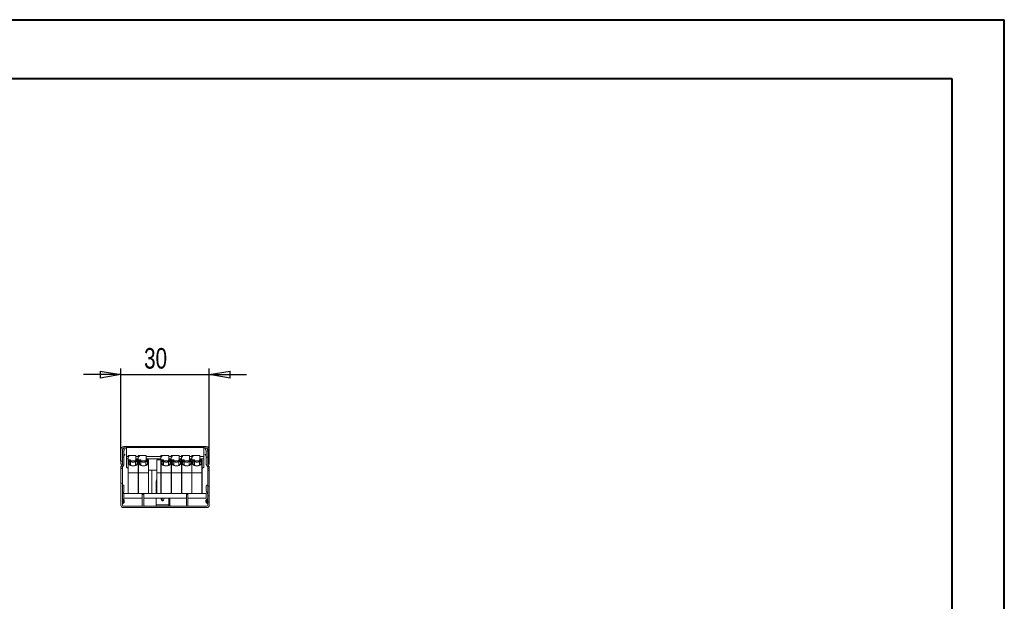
# Model space of a CAD drawing. Header units: millimetres. Extents: x 0 to 840, y -35 to 594.
# Tile 14 of 14: x 505 to 840, y 397 to 594. Entities that reach past the tile are written whole.
import ezdxf

# ---------------------------------------------------------------- set-up
doc = ezdxf.new("R2010")
doc.units = ezdxf.units.MM
doc.header["$LTSCALE"] = 2
doc.layers.add('SYM', color=179, linetype='Continuous')
doc.styles.add('SLDTEXTSTYLE0', font='TXT', dxfattribs={"width": 0.75})
doc.dimstyles.new('SLDDIMSTYLE3', dxfattribs={"dimtxt": 7, "dimasz": 7.112, "dimexe": 0, "dimexo": 0.0625, "dimgap": 1.75, "dimtad": 1, "dimrnd": 1e-09, "dimzin": 12, "dimdsep": 46, "dimtxsty": 'SLDTEXTSTYLE0', "dimblk1": 'CLOSED', "dimblk2": 'CLOSED', "dimsah": 1, "dimcen": 0.09, "dimadec": 0, "dimazin": 3, "dimtfac": 1, "dimtmove": 0, "dimatfit": 0, "dimldrblk": 'CLOSED', "dimfxl": 0, "dimfrac": 2, "dimtolj": 1, "dimtzin": 12, "dimarcsym": 0})

# ---------------------------------------------------------------- blocks, each defined once
blk = doc.blocks.new('_CLOSED')
at = {"color": 0, "linetype": 'ByBlock', "lineweight": -2}
for p, q in [((-1, 0.166667), (0, 0)), ((-1, 0.166667), (-1, -0.166667)), ((0, 0), (-1, -0.166667)), ((0, 0), (-1, 0))]:
    blk.add_line(p, q, dxfattribs=at)
blk = doc.blocks.new('_D_1')
at = {"layer": 'SYM'}
for p, q in [((539.8, 444.33), (539.8, 475.68)), ((569.8, 443.05), (569.8, 475.68)), ((539.8, 473.68), (527.1, 473.68)), ((539.8, 473.68), (569.8, 473.68)), ((569.8, 473.68), (582.5, 473.68))]:
    blk.add_line(p, q, dxfattribs=at)
at = {"layer": 'SYM', "xscale": 7.112, "yscale": 7.112}
for p, rotation in [((539.8, 473.68, -288.53), 359.9999983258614), ((569.8, 473.68, -288.53), 179.9999983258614)]:
    blk.add_blockref('_CLOSED', p, dxfattribs=dict(at, rotation=rotation))
at = {"layer": 'SYM', "insert": (547.67, 482.7), "char_height": 7, "attachment_point": 1, "rotation": 360, "style": 'SLDTEXTSTYLE0'}
blk.add_mtext('30', dxfattribs=at)

msp = doc.modelspace()

# ---------------------------------------------------------------- linework, layer by layer
at = {"color": 7, "linetype": 'Continuous', "lineweight": 40}
for p, q in [((0.158, 594.43), (840.158, 594.43)), ((840.158, 0.43), (840.158, 594.43)), ((50.158, 574.43), (822.289, 574.43)), ((822.289, 574.43), (822.289, 20.43))]:
    msp.add_line(p, q, dxfattribs=at)
at = {"color": 7, "linetype": 'Continuous', "lineweight": 15}
for p, q in [((540.75, 448.692), (540.304, 447.692)), ((540.75, 448.692), (541.206, 448.488)), ((541.669, 449.192), (540.804, 449.192)), ((541.669, 448.692), (540.804, 448.692)), ((567.94, 449.192), (541.669, 449.192)), ((541.669, 448.899), (541.669, 449.192)), ((567.94, 448.899), (541.669, 448.899)), ((541.669, 445.742), (541.669, 448.899)), ((567.94, 449.192), (567.94, 448.899)), ((568.804, 449.192), (567.94, 449.192)), ((567.94, 448.899), (567.94, 445.742)), ((568.804, 448.692), (567.94, 448.692)), ((568.859, 448.692), (568.402, 448.488)), ((569.304, 447.692), (568.859, 448.692)), ((539.804, 448.192), (539.804, 444.192)), ((540.304, 448.192), (540.304, 447.692)), ((540.804, 447.586), (540.304, 447.692)), ((540.304, 447.692), (540.304, 445.586)), ((540.304, 445.586), (540.804, 445.586)), ((540.304, 445.586), (540.304, 443.192)), ((540.804, 447.586), (541.206, 448.488)), ((540.804, 447.586), (540.804, 445.586)), ((540.804, 446.696), (541.173, 446.5)), ((541.045, 446.259), (540.804, 445.807)), ((540.804, 445.586), (540.804, 443.192)), ((541.669, 445.035), (541.669, 445.742)), ((542.204, 445.795), (542.204, 446.091)), ((542.204, 446.091), (542.497, 446.091)), ((542.204, 445.795), (542.204, 445.591)), ((542.204, 444.641), (542.204, 445.593)), ((542.497, 446.091), (542.497, 445.795)), ((544.904, 446.091), (542.497, 446.091)), ((544.904, 444.664), (544.904, 446.091)), ((545.704, 445.795), (545.704, 446.091)), ((545.704, 446.091), (545.997, 446.091)), ((545.704, 445.795), (545.704, 445.591)), ((545.704, 444.641), (545.704, 445.593)), ((545.997, 446.091), (545.997, 445.795)), ((548.404, 446.091), (545.997, 446.091)), ((548.404, 444.664), (548.404, 446.091)), ((553.404, 445.795), (553.404, 446.091)), ((553.404, 446.091), (553.697, 446.091)), ((553.404, 445.795), (553.404, 445.591)), ((553.404, 444.641), (553.404, 445.593)), ((553.697, 446.091), (553.697, 445.795)), ((556.104, 446.091), (553.697, 446.091)), ((556.104, 444.664), (556.104, 446.091)), ((556.904, 445.795), (556.904, 446.091)), ((556.904, 446.091), (557.197, 446.091)), ((556.904, 445.795), (556.904, 445.591)), ((556.904, 444.641), (556.904, 445.593)), ((557.197, 446.091), (557.197, 445.795)), ((559.604, 446.091), (557.197, 446.091)), ((559.604, 444.664), (559.604, 446.091)), ((560.404, 445.795), (560.404, 446.091)), ((560.404, 446.091), (560.697, 446.091)), ((560.404, 445.795), (560.404, 445.591)), ((560.404, 444.641), (560.404, 445.593)), ((560.697, 446.091), (560.697, 445.795)), ((563.104, 446.091), (560.697, 446.091)), ((563.104, 444.664), (563.104, 446.091)), ((563.904, 445.795), (563.904, 446.091)), ((563.904, 446.091), (564.197, 446.091)), ((563.904, 445.795), (563.904, 445.591)), ((563.904, 444.641), (563.904, 445.593)), ((564.197, 446.091), (564.197, 445.795)), ((566.604, 446.091), (564.197, 446.091)), ((566.604, 444.664), (566.604, 446.091)), ((567.94, 445.742), (567.94, 445.035)), ((568.804, 447.586), (568.402, 448.488)), ((568.804, 446.696), (568.436, 446.5)), ((568.804, 445.807), (568.564, 446.259)), ((568.804, 447.586), (569.304, 447.692)), ((568.804, 445.586), (568.804, 447.586)), ((569.304, 445.586), (568.804, 445.586)), ((568.804, 443.192), (568.804, 445.586)), ((569.304, 447.692), (569.304, 448.192)), ((569.304, 445.586), (569.304, 447.692)), ((569.304, 443.192), (569.304, 445.586)), ((569.804, 444.192), (569.804, 448.192)), ((539.804, 444.192), (539.804, 443.192)), ((539.804, 444.192), (540.304, 444.192)), ((539.804, 443.192), (540.304, 443.192)), ((540.304, 442.192), (539.804, 442.326)), ((540.304, 443.192), (539.993, 442.653)), ((539.993, 442.653), (540.426, 442.403)), ((540.426, 442.403), (540.737, 442.942)), ((541.669, 442.192), (541.669, 445.035)), ((542.204, 441.656), (541.669, 442.192)), ((542.204, 444.641), (542.254, 444.691)), ((542.204, 440.17), (542.204, 444.641)), ((542.254, 440.191), (542.254, 444.691)), ((542.254, 444.691), (542.904, 444.691)), ((542.555, 443.531), (542.554, 443.559)), ((542.904, 444.554), (542.904, 444.691)), ((543.104, 444.346), (543.104, 444.491)), ((543.104, 444.346), (543.104, 442.828)), ((544.778, 444.356), (543.204, 444.356)), ((544.804, 444.491), (544.804, 444.346)), ((544.804, 442.836), (544.804, 444.346)), ((545.004, 444.691), (545.004, 444.554)), ((545.004, 444.691), (545.654, 444.691)), ((545.654, 440.191), (545.654, 444.691)), ((545.654, 444.691), (545.704, 444.641)), ((545.704, 444.641), (545.754, 444.691)), ((545.704, 440.17), (545.704, 444.641)), ((545.754, 440.191), (545.754, 444.691)), ((545.754, 444.691), (546.404, 444.691)), ((546.055, 443.531), (546.054, 443.559)), ((546.404, 444.554), (546.404, 444.691)), ((546.604, 444.346), (546.604, 444.491)), ((546.604, 444.346), (546.604, 442.828)), ((548.278, 444.356), (546.704, 444.356)), ((548.304, 444.491), (548.304, 444.346)), ((548.304, 442.836), (548.304, 444.346)), ((548.504, 444.691), (548.504, 444.554)), ((548.504, 444.691), (549.154, 444.691)), ((549.154, 440.191), (549.154, 444.691)), ((549.154, 444.691), (549.204, 444.641)), ((549.204, 440.17), (549.204, 444.641)), ((552.004, 444.641), (552.054, 444.691)), ((552.004, 444.641), (552.004, 440.17)), ((552.054, 444.691), (552.054, 440.191)), ((552.054, 444.691), (553.354, 444.691)), ((553.354, 444.691), (553.354, 440.191)), ((553.354, 444.691), (553.404, 444.641)), ((553.404, 444.641), (553.454, 444.691)), ((553.404, 440.17), (553.404, 444.641)), ((553.454, 440.191), (553.454, 444.691)), ((553.454, 444.691), (554.104, 444.691)), ((553.755, 443.531), (553.754, 443.559)), ((554.104, 444.554), (554.104, 444.691)), ((554.304, 444.346), (554.304, 444.491)), ((554.304, 444.346), (554.304, 442.828)), ((555.978, 444.356), (554.404, 444.356)), ((556.004, 444.491), (556.004, 444.346)), ((556.004, 442.836), (556.004, 444.346)), ((556.204, 444.691), (556.204, 444.554)), ((556.204, 444.691), (556.854, 444.691)), ((556.854, 440.191), (556.854, 444.691)), ((556.854, 444.691), (556.904, 444.641)), ((556.904, 444.641), (556.954, 444.691)), ((556.904, 440.17), (556.904, 444.641)), ((556.954, 440.191), (556.954, 444.691)), ((556.954, 444.691), (557.604, 444.691)), ((557.255, 443.531), (557.254, 443.559)), ((557.604, 444.554), (557.604, 444.691)), ((557.804, 444.346), (557.804, 444.491)), ((557.804, 444.346), (557.804, 442.828)), ((559.478, 444.356), (557.904, 444.356)), ((559.504, 444.491), (559.504, 444.346)), ((559.504, 442.836), (559.504, 444.346)), ((559.704, 444.691), (559.704, 444.554)), ((559.704, 444.691), (560.354, 444.691)), ((560.354, 440.191), (560.354, 444.691)), ((560.354, 444.691), (560.404, 444.641)), ((560.404, 444.641), (560.454, 444.691)), ((560.404, 440.17), (560.404, 444.641)), ((560.454, 440.191), (560.454, 444.691)), ((560.454, 444.691), (561.104, 444.691)), ((560.755, 443.531), (560.754, 443.559)), ((561.104, 444.554), (561.104, 444.691)), ((561.304, 444.346), (561.304, 444.491)), ((561.304, 444.346), (561.304, 442.828)), ((562.978, 444.356), (561.404, 444.356)), ((563.004, 444.491), (563.004, 444.346)), ((563.004, 442.836), (563.004, 444.346)), ((563.204, 444.691), (563.204, 444.554)), ((563.204, 444.691), (563.854, 444.691)), ((563.854, 440.191), (563.854, 444.691)), ((563.854, 444.691), (563.904, 444.641)), ((563.904, 444.641), (563.954, 444.691)), ((563.904, 440.17), (563.904, 444.641)), ((563.954, 440.191), (563.954, 444.691)), ((563.954, 444.691), (564.604, 444.691)), ((564.255, 443.531), (564.254, 443.559)), ((564.604, 444.554), (564.604, 444.691)), ((564.804, 444.346), (564.804, 444.491)), ((564.804, 444.346), (564.804, 442.828)), ((566.478, 444.356), (564.904, 444.356)), ((566.504, 444.491), (566.504, 444.346)), ((566.504, 442.836), (566.504, 444.346)), ((566.704, 444.691), (566.704, 444.554)), ((566.704, 444.691), (567.354, 444.691)), ((567.354, 440.191), (567.354, 444.691)), ((567.354, 444.691), (567.404, 444.641)), ((567.404, 440.17), (567.404, 444.641)), ((567.94, 442.192), (567.404, 441.656)), ((567.94, 445.035), (567.94, 442.192)), ((569.182, 442.403), (568.871, 442.942)), ((569.615, 442.653), (569.182, 442.403)), ((569.304, 444.192), (569.804, 444.192)), ((569.804, 443.192), (569.304, 443.192)), ((569.615, 442.653), (569.304, 443.192)), ((569.304, 442.192), (569.804, 442.326)), ((569.804, 443.192), (569.804, 444.192)), ((539.804, 441.704), (540.304, 441.704)), ((539.804, 441.704), (539.804, 436.704)), ((540.304, 441.704), (540.304, 436.704)), ((542.204, 440.17), (542.254, 440.191)), ((542.204, 433.241), (542.204, 440.17)), ((542.254, 433.191), (542.254, 440.191)), ((542.254, 440.191), (545.654, 440.191)), ((545.654, 433.191), (545.654, 440.191)), ((545.654, 440.191), (545.704, 440.17)), ((545.704, 440.17), (545.754, 440.191)), ((545.704, 433.241), (545.704, 440.17)), ((545.754, 440.191), (549.154, 440.191)), ((545.754, 433.191), (545.754, 440.191)), ((549.154, 433.191), (549.154, 440.191)), ((549.154, 440.191), (549.204, 440.17)), ((552.004, 441.192), (549.204, 441.192)), ((549.204, 433.241), (549.204, 440.17)), ((550.304, 441.192), (550.304, 433.241)), ((552.004, 440.17), (552.054, 440.191)), ((552.004, 440.17), (552.004, 433.241)), ((552.054, 440.191), (552.054, 433.241)), ((552.054, 440.191), (553.354, 440.191)), ((553.354, 440.191), (553.354, 433.241)), ((553.354, 440.191), (553.404, 440.17)), ((553.404, 440.17), (553.454, 440.191)), ((553.404, 433.241), (553.404, 440.17)), ((553.454, 440.191), (556.854, 440.191)), ((553.454, 433.191), (553.454, 440.191)), ((556.854, 433.191), (556.854, 440.191)), ((556.854, 440.191), (556.904, 440.17)), ((556.904, 440.17), (556.954, 440.191)), ((556.904, 433.241), (556.904, 440.17)), ((556.954, 433.191), (556.954, 440.191)), ((556.954, 440.191), (560.354, 440.191)), ((560.354, 433.191), (560.354, 440.191)), ((560.354, 440.191), (560.404, 440.17)), ((560.404, 440.17), (560.454, 440.191)), ((560.404, 433.241), (560.404, 440.17)), ((560.454, 433.191), (560.454, 440.191)), ((560.454, 440.191), (563.854, 440.191)), ((563.854, 433.191), (563.854, 440.191)), ((563.854, 440.191), (563.904, 440.17)), ((563.904, 440.17), (563.954, 440.191)), ((563.904, 433.241), (563.904, 440.17)), ((563.954, 433.191), (563.954, 440.191)), ((563.954, 440.191), (567.354, 440.191)), ((567.354, 440.191), (567.404, 440.17)), ((567.354, 433.191), (567.354, 440.191)), ((567.404, 433.241), (567.404, 440.17)), ((569.804, 441.704), (569.304, 441.704)), ((569.304, 441.046), (569.304, 441.704)), ((569.804, 441.046), (569.304, 441.046)), ((569.304, 435.682), (569.304, 441.046)), ((569.804, 441.046), (569.804, 441.704)), ((569.804, 435.682), (569.804, 441.046)), ((539.804, 436.704), (540.304, 436.704)), ((539.804, 436.704), (539.804, 429.192)), ((540.304, 436.704), (540.304, 429.192)), ((540.309, 436.092), (540.304, 436.092)), ((540.309, 436.092), (540.309, 433.113)), ((540.729, 436.092), (540.309, 436.092)), ((540.816, 434.279), (540.816, 435.592)), ((551.787, 433.191), (551.787, 437.356)), ((568.793, 435.592), (568.793, 434.279)), ((569.3, 436.092), (568.88, 436.092)), ((569.3, 433.113), (569.3, 436.092)), ((569.304, 436.092), (569.3, 436.092)), ((569.804, 435.682), (569.304, 435.682)), ((569.304, 432.392), (569.304, 435.682)), ((569.804, 432.392), (569.804, 435.682)), ((540.304, 433.092), (540.309, 433.113)), ((540.309, 433.113), (540.752, 433.796)), ((540.804, 433.191), (540.804, 431.591)), ((540.804, 433.191), (547.054, 433.191)), ((542.204, 433.241), (542.254, 433.191)), ((545.654, 433.191), (545.704, 433.241)), ((545.704, 433.241), (545.754, 433.191)), ((547.054, 433.191), (547.554, 433.191)), ((547.054, 433.191), (547.054, 432.891)), ((547.054, 432.891), (547.054, 429.192)), ((547.054, 432.891), (547.554, 432.891)), ((547.554, 433.191), (562.054, 433.191)), ((547.554, 433.191), (547.554, 432.891)), ((547.554, 432.891), (547.554, 429.192)), ((549.154, 433.191), (549.204, 433.241)), ((550.304, 433.241), (550.254, 433.191)), ((550.354, 433.191), (550.304, 433.241)), ((552.004, 433.241), (552.008, 433.241)), ((552.054, 433.241), (553.354, 433.241)), ((552.054, 433.241), (552.054, 433.191)), ((553.354, 433.241), (553.354, 433.191)), ((553.354, 433.241), (553.404, 433.241)), ((553.404, 433.241), (553.454, 433.191)), ((556.854, 433.191), (556.904, 433.241)), ((556.904, 433.241), (556.954, 433.191)), ((560.354, 433.191), (560.404, 433.241)), ((560.404, 433.241), (560.454, 433.191)), ((562.554, 433.191), (562.054, 433.191)), ((562.054, 432.891), (562.054, 433.191)), ((562.054, 429.192), (562.054, 432.891)), ((562.554, 432.891), (562.054, 432.891)), ((562.554, 433.191), (568.804, 433.191)), ((562.554, 432.891), (562.554, 433.191)), ((562.554, 429.192), (562.554, 432.891)), ((563.854, 433.191), (563.904, 433.241)), ((563.904, 433.241), (563.954, 433.191)), ((567.354, 433.191), (567.404, 433.241)), ((568.804, 433.191), (568.804, 431.591)), ((568.857, 433.796), (569.3, 433.113)), ((569.304, 430.392), (569.304, 432.392)), ((569.804, 432.392), (569.304, 432.392)), ((569.804, 430.392), (569.804, 432.392)), ((540.296, 430.901), (540.319, 430.897)), ((540.304, 430.887), (540.318, 430.887)), ((540.304, 430.242), (540.318, 430.242)), ((540.309, 429.764), (540.311, 429.757)), ((540.318, 430.887), (540.318, 430.242)), ((540.318, 430.887), (540.569, 430.843)), ((540.318, 430.242), (540.569, 430.333)), ((540.354, 429.821), (540.37, 429.811)), ((540.39, 431.392), (540.386, 431.386)), ((540.39, 431.392), (540.592, 431.324)), ((540.39, 431.392), (540.592, 431.324)), ((540.39, 431.392), (540.592, 431.324)), ((540.569, 430.843), (540.569, 430.333)), ((540.604, 428.892), (569.004, 428.892)), ((540.804, 431.591), (547.054, 431.591)), ((540.904, 430.798), (540.884, 430.801)), ((540.904, 430.798), (540.904, 430.426)), ((547.554, 431.591), (562.054, 431.591)), ((551.787, 429.392), (551.787, 431.591)), ((551.787, 429.392), (556.029, 429.392)), ((556.029, 431.591), (556.029, 429.392)), ((556.383, 431.591), (556.383, 429.392)), ((562.554, 431.591), (568.804, 431.591)), ((568.725, 430.801), (568.704, 430.798)), ((568.704, 430.426), (568.704, 430.798)), ((569.219, 431.392), (569.017, 431.324)), ((569.039, 430.843), (569.291, 430.887)), ((569.039, 430.333), (569.039, 430.843)), ((569.291, 430.242), (569.039, 430.333)), ((569.238, 429.813), (569.253, 429.805)), ((569.255, 429.821), (569.239, 429.811)), ((569.255, 431.345), (569.251, 431.351)), ((569.271, 429.795), (569.288, 429.773)), ((569.313, 430.901), (569.29, 430.897)), ((569.291, 430.887), (569.304, 430.887)), ((569.291, 430.242), (569.291, 430.887)), ((569.304, 430.242), (569.291, 430.242)), ((569.304, 429.712), (569.292, 429.771)), ((569.302, 429.756), (569.302, 429.755)), ((569.304, 429.192), (569.304, 430.392)), ((569.804, 430.392), (569.304, 430.392)), ((569.804, 429.192), (569.804, 430.392)), ((540.604, 428.392), (569.004, 428.392))]:
    msp.add_line(p, q, dxfattribs=at)
at = {"color": 8, "linetype": 'Continuous', "lineweight": 15}
for p, q in [((540.804, 446.386), (541.045, 446.259)), ((542.204, 445.742), (541.669, 445.742)), ((542.497, 445.795), (542.204, 445.795)), ((545.704, 445.742), (544.904, 445.742)), ((545.997, 445.795), (545.704, 445.795)), ((553.404, 445.742), (548.404, 445.742)), ((553.697, 445.795), (553.404, 445.795)), ((556.904, 445.742), (556.104, 445.742)), ((557.197, 445.795), (556.904, 445.795)), ((560.404, 445.742), (559.604, 445.742)), ((560.697, 445.795), (560.404, 445.795)), ((563.904, 445.742), (563.104, 445.742)), ((564.197, 445.795), (563.904, 445.795)), ((567.94, 445.742), (566.604, 445.742)), ((568.804, 446.386), (568.564, 446.259)), ((542.204, 445.035), (541.669, 445.035)), ((545.704, 445.035), (544.904, 445.035)), ((553.404, 445.035), (548.404, 445.035)), ((556.904, 445.035), (556.104, 445.035)), ((560.404, 445.035), (559.604, 445.035)), ((563.904, 445.035), (563.104, 445.035)), ((567.94, 445.035), (566.604, 445.035)), ((550.254, 441.192), (550.254, 433.191)), ((550.354, 441.192), (550.354, 433.191)), ((552.054, 433.241), (552.008, 433.241)), ((569.244, 429.814), (569.255, 429.82))]:
    msp.add_line(p, q, dxfattribs=at)
at = {"color": 7, "linetype": 'Continuous', "lineweight": 15, "flags": 128}
for points in [[(541.173, 446.5), (541.171, 446.496), (541.163, 446.482), (541.152, 446.46), (541.136, 446.431), (541.117, 446.394), (541.095, 446.353), (541.07, 446.307), (541.045, 446.259)], [(568.564, 446.259), (568.539, 446.307), (568.514, 446.353), (568.492, 446.394), (568.473, 446.431), (568.457, 446.46), (568.445, 446.482), (568.438, 446.496), (568.436, 446.5)], [(547.054, 429.192), (547.07, 429.036), (547.113, 428.892)], [(553.479, 431.591), (553.444, 431.404), (553.462, 431.134), (553.557, 430.898), (553.712, 430.737), (553.9, 430.68), (554.088, 430.737), (554.243, 430.898), (554.338, 431.134), (554.357, 431.404), (554.321, 431.591)], [(562.496, 428.892), (562.539, 429.036), (562.554, 429.192)]]:
    msp.add_lwpolyline(points, dxfattribs=at)
at = {"color": 7, "linetype": 'Continuous', "lineweight": 15}
for centre, radius, start, end in [((540.804, 448.192), 1, 90, 180), ((540.804, 448.192), 0.5, 90, 180), ((568.804, 448.192), 1, 0, 90), ((568.804, 448.192), 0.5, 0, 90), ((540.304, 443.192), 0.5, 330, 0), ((542.904, 444.491), 0.2, 0, 90), ((545.004, 444.491), 0.2, 90, 180), ((546.404, 444.491), 0.2, 0, 90), ((548.504, 444.491), 0.2, 90, 180), ((554.104, 444.491), 0.2, 0, 90), ((556.204, 444.491), 0.2, 90, 180), ((557.604, 444.491), 0.2, 0, 90), ((559.704, 444.491), 0.2, 90, 180), ((561.104, 444.491), 0.2, 0, 90), ((563.204, 444.491), 0.2, 90, 180), ((564.604, 444.491), 0.2, 0, 90), ((566.704, 444.491), 0.2, 90, 180), ((569.304, 443.192), 0.5, 180, 210), ((540.031, 435.713), 0.794, 351.2185, 28.48112), ((552.982, 437.39), 1.196, 144.84119, 181.58829), ((569.578, 435.713), 0.794, 151.51987, 188.7772), ((539.574, 434.199), 1.245, 341.12529, 3.69746), ((552.054, 433.241), 0.05, 180, 254.56814), ((553.354, 433.241), 0.05, 270, 0), ((570.035, 434.199), 1.245, 176.30597, 198.87475), ((540.604, 429.192), 0.8, 180, 270), ((540.404, 431.491), 0.1, 180, 261.78602), ((540.404, 429.718), 0.1, 135.77011, 180), ((540.604, 429.192), 0.3, 180, 270), ((540.404, 429.718), 0.1, 110.00009, 132.81542), ((547.854, 429.192), 0.3, 180, 270), ((553.112, 429.384), 1.325, 179.66102, 201.79801), ((554.506, 431.317), 0.727, 157.89966, 233.82326), ((557.355, 429.384), 1.326, 179.66387, 201.79187), ((556.825, 429.329), 0.446, 171.95416, 258.5763), ((561.754, 429.192), 0.3, 270, 0), ((569.004, 429.192), 0.3, 270, 0), ((569.004, 429.192), 0.8, 270, 0), ((569.204, 431.491), 0.1, 278.21398, 0)]:
    msp.add_arc(centre, radius, start, end, dxfattribs=at)
at = {"color": 8, "linetype": 'Continuous', "lineweight": 15}
for centre, radius, start, end in [((543.459, 443.512), 0.906, 113.05652, 177.02007), ((544.451, 443.514), 0.904, 2.17283, 67.00154), ((546.959, 443.512), 0.906, 113.05652, 177.02007), ((547.951, 443.514), 0.904, 2.17283, 67.00154), ((554.659, 443.512), 0.906, 113.05652, 177.02007), ((555.651, 443.514), 0.904, 2.17399, 67.00183), ((558.159, 443.512), 0.906, 113.0539, 177.02415), ((559.151, 443.514), 0.904, 2.17399, 67.00183), ((561.659, 443.512), 0.906, 113.0539, 177.02415), ((562.651, 443.514), 0.904, 2.17399, 67.00183), ((565.159, 443.512), 0.906, 113.0539, 177.02415), ((566.151, 443.514), 0.904, 2.17427, 67.0001)]:
    msp.add_arc(centre, radius, start, end, dxfattribs=at)
at = {"color": 7, "linetype": 'Continuous', "lineweight": 15}
for centre in [(542.154, 445.795), (545.654, 445.795), (553.354, 445.795), (556.854, 445.795), (560.354, 445.795), (563.854, 445.795)]:
    msp.add_ellipse(centre, major_axis=(0.343, 0), ratio=0.5967331, start_param=4.859944, end_param=6.2831853, dxfattribs=at)
for points, knots in [([(539.993, 442.653), (539.966, 442.605), (539.924, 442.533), (539.877, 442.451), (539.853, 442.411), (539.84, 442.388), (539.829, 442.369), (539.817, 442.348), (539.809, 442.333), (539.804, 442.326)], [0, 0, 0, 0, 0.4286435, 0.6424079, 0.7492259, 0.8026276, 0.856022, 0.9280259, 1, 1, 1, 1]), ([(539.804, 442.326), (539.804, 442.226), (539.804, 442.026), (539.804, 441.815), (539.804, 441.715), (539.804, 441.707), (539.804, 441.704)], [0, 0, 0, 0, 0.2851773, 0.5700372, 0.8550334, 1, 1, 1, 1]), ([(540.304, 442.192), (540.305, 442.193), (540.305, 442.194), (540.308, 442.198), (540.311, 442.203), (540.317, 442.214), (540.338, 442.25), (540.376, 442.316), (540.409, 442.374), (540.426, 442.403)], [0, 0, 0, 0, 0.0516912, 0.078145, 0.1124286, 0.1467906, 0.2655099, 0.6222277, 1, 1, 1, 1]), ([(540.304, 442.192), (540.304, 442.121), (540.304, 441.944), (540.304, 441.751), (540.304, 441.719), (540.304, 441.704)], [0, 0, 0, 0, 0.2512865, 0.6317618, 1, 1, 1, 1]), ([(545.004, 444.554), (545.117, 444.471), (545.342, 444.306), (545.528, 443.982), (545.577, 443.638), (545.476, 443.298), (545.237, 442.995), (544.88, 442.757), (544.439, 442.604), (543.954, 442.552), (543.469, 442.604), (543.028, 442.757), (542.672, 442.995), (542.433, 443.298), (542.332, 443.638), (542.381, 443.982), (542.566, 444.306), (542.792, 444.471), (542.904, 444.554)], [0, 0, 0, 0, 0.06247998, 0.12499544, 0.18749859, 0.24999961, 0.31249853, 0.375, 0.43750113, 0.50000084, 0.56250245, 0.62500186, 0.68750379, 0.75000296, 0.81250398, 0.87500287, 0.93752209, 1, 1, 1, 1]), ([(542.624, 443.274), (542.623, 443.275), (542.559, 443.363), (542.556, 443.462), (542.554, 443.559)], [0, 0, 0, 0, 0.0117616, 1, 1, 1, 1]), ([(545.354, 443.559), (545.348, 443.49), (545.335, 443.36), (545.235, 443.172), (545.095, 443.014), (544.87, 442.844), (544.536, 442.694), (544.082, 442.615), (543.627, 442.637), (543.259, 442.741), (542.981, 442.884), (542.762, 443.052), (542.672, 443.196), (542.624, 443.274)], [0, 0, 0, 0, 0.0884884, 0.1675334, 0.2371638, 0.2981395, 0.4150358, 0.5288396, 0.6395229, 0.7487599, 0.8176017, 0.9019643, 1, 1, 1, 1]), ([(542.904, 444.554), (542.921, 444.548), (542.951, 444.537), (542.999, 444.509), (543.039, 444.475), (543.07, 444.439), (543.09, 444.406), (543.102, 444.375), (543.104, 444.355), (543.104, 444.346)], [0, 0, 0, 0, 0.1645276, 0.30267778, 0.49950124, 0.63240974, 0.75960814, 0.88185023, 1, 1, 1, 1]), ([(543.104, 444.46), (543.115, 444.388), (543.135, 444.243), (543.279, 444.077), (543.445, 443.969), (543.598, 443.904), (543.769, 443.863), (543.954, 443.849), (544.14, 443.863), (544.311, 443.904), (544.463, 443.969), (544.629, 444.077), (544.773, 444.243), (544.794, 444.388), (544.804, 444.46)], [0, 0, 0, 0, 0.1248744, 0.2496715, 0.3150913, 0.3748824, 0.4386107, 0.5000045, 0.5613732, 0.6251269, 0.684904, 0.7503388, 0.8751263, 1, 1, 1, 1]), ([(545.004, 444.554), (544.988, 444.548), (544.957, 444.537), (544.91, 444.509), (544.87, 444.475), (544.839, 444.439), (544.819, 444.406), (544.807, 444.375), (544.805, 444.355), (544.804, 444.346)], [0, 0, 0, 0, 0.16453, 0.302705, 0.4995026, 0.632413, 0.7596132, 0.8818441, 1, 1, 1, 1]), ([(548.504, 444.554), (548.617, 444.471), (548.842, 444.306), (549.028, 443.982), (549.077, 443.638), (548.976, 443.298), (548.737, 442.995), (548.38, 442.757), (547.939, 442.604), (547.454, 442.552), (546.969, 442.604), (546.528, 442.757), (546.172, 442.995), (545.933, 443.298), (545.832, 443.638), (545.881, 443.982), (546.066, 444.306), (546.292, 444.471), (546.404, 444.554)], [0, 0, 0, 0, 0.06247997, 0.12499542, 0.18749856, 0.24999957, 0.31249848, 0.37499993, 0.43749932, 0.50000093, 0.56250253, 0.62500192, 0.68750384, 0.750003, 0.81250401, 0.87500289, 0.9375221, 1, 1, 1, 1]), ([(546.124, 443.274), (546.123, 443.275), (546.059, 443.363), (546.056, 443.462), (546.054, 443.559)], [0, 0, 0, 0, 0.0117616, 1, 1, 1, 1]), ([(548.854, 443.559), (548.848, 443.49), (548.835, 443.36), (548.735, 443.172), (548.595, 443.014), (548.37, 442.844), (548.036, 442.694), (547.582, 442.615), (547.127, 442.637), (546.759, 442.741), (546.481, 442.884), (546.262, 443.052), (546.172, 443.196), (546.124, 443.274)], [0, 0, 0, 0, 0.0884884, 0.1675334, 0.2371638, 0.2981395, 0.4150358, 0.5288396, 0.6395229, 0.7487599, 0.8176017, 0.9019643, 1, 1, 1, 1]), ([(546.404, 444.554), (546.421, 444.548), (546.451, 444.537), (546.499, 444.509), (546.539, 444.475), (546.57, 444.439), (546.59, 444.406), (546.602, 444.375), (546.604, 444.355), (546.604, 444.346)], [0, 0, 0, 0, 0.1645276, 0.30267778, 0.49950124, 0.63240974, 0.75960814, 0.88185023, 1, 1, 1, 1]), ([(546.604, 444.46), (546.615, 444.388), (546.635, 444.243), (546.779, 444.077), (546.945, 443.969), (547.098, 443.904), (547.269, 443.863), (547.454, 443.849), (547.64, 443.863), (547.811, 443.904), (547.963, 443.969), (548.129, 444.077), (548.273, 444.243), (548.294, 444.388), (548.304, 444.46)], [0, 0, 0, 0, 0.1248744, 0.2496715, 0.3150913, 0.3748824, 0.4386107, 0.5000045, 0.5613732, 0.6251269, 0.684904, 0.7503388, 0.8751263, 1, 1, 1, 1]), ([(548.504, 444.554), (548.488, 444.548), (548.457, 444.537), (548.41, 444.509), (548.37, 444.475), (548.339, 444.439), (548.319, 444.406), (548.307, 444.375), (548.305, 444.355), (548.304, 444.346)], [0, 0, 0, 0, 0.16453, 0.302705, 0.4995026, 0.632413, 0.7596132, 0.8818441, 1, 1, 1, 1]), ([(556.204, 444.554), (556.317, 444.471), (556.542, 444.306), (556.728, 443.982), (556.777, 443.638), (556.676, 443.298), (556.437, 442.995), (556.08, 442.757), (555.639, 442.604), (555.154, 442.552), (554.669, 442.604), (554.228, 442.757), (553.872, 442.995), (553.633, 443.298), (553.532, 443.638), (553.581, 443.982), (553.766, 444.306), (553.992, 444.471), (554.104, 444.554)], [0, 0, 0, 0, 0.0624799, 0.1249961, 0.187499, 0.25, 0.3124988, 0.3750002, 0.4374996, 0.5000012, 0.5625008, 0.6250019, 0.6875024, 0.7500024, 0.8125034, 0.8750022, 0.9375221, 1, 1, 1, 1]), ([(553.824, 443.274), (553.823, 443.275), (553.759, 443.363), (553.756, 443.462), (553.754, 443.559)], [0, 0, 0, 0, 0.0117616, 1, 1, 1, 1]), ([(556.554, 443.559), (556.548, 443.49), (556.535, 443.36), (556.435, 443.172), (556.295, 443.014), (556.07, 442.844), (555.736, 442.694), (555.282, 442.615), (554.827, 442.637), (554.459, 442.741), (554.181, 442.884), (553.962, 443.052), (553.872, 443.196), (553.824, 443.274)], [0, 0, 0, 0, 0.0884884, 0.1675323, 0.2371647, 0.2981403, 0.4150367, 0.528837, 0.639524, 0.7487577, 0.8176024, 0.9019627, 1, 1, 1, 1]), ([(554.104, 444.554), (554.121, 444.548), (554.151, 444.537), (554.199, 444.509), (554.239, 444.475), (554.27, 444.439), (554.29, 444.406), (554.302, 444.375), (554.304, 444.355), (554.304, 444.346)], [0, 0, 0, 0, 0.164534, 0.3026507, 0.4994818, 0.6323955, 0.7595988, 0.8818456, 1, 1, 1, 1]), ([(554.304, 444.46), (554.315, 444.388), (554.335, 444.243), (554.479, 444.077), (554.645, 443.969), (554.798, 443.904), (554.969, 443.863), (555.154, 443.849), (555.34, 443.863), (555.511, 443.904), (555.663, 443.969), (555.829, 444.077), (555.973, 444.243), (555.994, 444.388), (556.004, 444.46)], [0, 0, 0, 0, 0.1248744, 0.2496713, 0.3150946, 0.3748815, 0.4386144, 0.5000033, 0.5613719, 0.6251255, 0.6849027, 0.7503374, 0.8751271, 1, 1, 1, 1]), ([(556.204, 444.554), (556.188, 444.548), (556.157, 444.537), (556.11, 444.509), (556.07, 444.475), (556.038, 444.439), (556.019, 444.406), (556.007, 444.375), (556.005, 444.355), (556.004, 444.346)], [0, 0, 0, 0, 0.164531, 0.302707, 0.4994714, 0.6324106, 0.7596117, 0.8818434, 1, 1, 1, 1]), ([(559.704, 444.554), (559.817, 444.471), (560.042, 444.306), (560.228, 443.982), (560.277, 443.638), (560.176, 443.298), (559.937, 442.995), (559.58, 442.757), (559.139, 442.604), (558.654, 442.552), (558.169, 442.604), (557.728, 442.757), (557.372, 442.995), (557.133, 443.298), (557.032, 443.638), (557.081, 443.982), (557.266, 444.306), (557.492, 444.471), (557.604, 444.554)], [0, 0, 0, 0, 0.0624799, 0.1249961, 0.187499, 0.25, 0.3124988, 0.3750002, 0.4374996, 0.5000012, 0.5625008, 0.6250019, 0.6875024, 0.7500024, 0.8125034, 0.8750022, 0.9375221, 1, 1, 1, 1]), ([(557.324, 443.274), (557.323, 443.275), (557.259, 443.363), (557.256, 443.462), (557.254, 443.559)], [0, 0, 0, 0, 0.0117617, 1, 1, 1, 1]), ([(560.054, 443.559), (560.048, 443.49), (560.035, 443.36), (559.935, 443.172), (559.795, 443.014), (559.57, 442.844), (559.236, 442.694), (558.782, 442.615), (558.327, 442.637), (557.959, 442.741), (557.681, 442.884), (557.462, 443.052), (557.372, 443.196), (557.324, 443.274)], [0, 0, 0, 0, 0.0884884, 0.1675323, 0.2371647, 0.2981403, 0.4150367, 0.528837, 0.639524, 0.7487577, 0.8176024, 0.9019627, 1, 1, 1, 1]), ([(557.604, 444.554), (557.621, 444.548), (557.651, 444.537), (557.699, 444.509), (557.739, 444.475), (557.77, 444.439), (557.79, 444.406), (557.802, 444.375), (557.804, 444.355), (557.804, 444.346)], [0, 0, 0, 0, 0.164534, 0.3026507, 0.4994818, 0.6323955, 0.7595988, 0.8818456, 1, 1, 1, 1]), ([(557.804, 444.46), (557.815, 444.388), (557.835, 444.243), (557.979, 444.077), (558.145, 443.969), (558.298, 443.904), (558.469, 443.863), (558.654, 443.849), (558.84, 443.863), (559.011, 443.904), (559.163, 443.969), (559.329, 444.077), (559.473, 444.243), (559.494, 444.388), (559.504, 444.46)], [0, 0, 0, 0, 0.1248744, 0.2496713, 0.3150946, 0.3748815, 0.4386144, 0.5000033, 0.5613719, 0.6251255, 0.6849027, 0.7503374, 0.8751271, 1, 1, 1, 1]), ([(559.704, 444.554), (559.688, 444.548), (559.657, 444.537), (559.61, 444.509), (559.57, 444.475), (559.538, 444.439), (559.519, 444.406), (559.507, 444.375), (559.505, 444.355), (559.504, 444.346)], [0, 0, 0, 0, 0.164531, 0.302707, 0.4994714, 0.6324106, 0.7596117, 0.8818434, 1, 1, 1, 1]), ([(563.204, 444.554), (563.317, 444.471), (563.542, 444.306), (563.728, 443.982), (563.777, 443.638), (563.676, 443.298), (563.437, 442.995), (563.08, 442.757), (562.639, 442.604), (562.154, 442.552), (561.669, 442.604), (561.228, 442.757), (560.872, 442.995), (560.633, 443.298), (560.532, 443.638), (560.581, 443.982), (560.766, 444.306), (560.992, 444.471), (561.104, 444.554)], [0, 0, 0, 0, 0.0624799, 0.1249961, 0.187499, 0.25, 0.3124988, 0.3750002, 0.4374996, 0.5000012, 0.5625008, 0.6250019, 0.6875024, 0.7500024, 0.8125034, 0.8750022, 0.9375221, 1, 1, 1, 1]), ([(560.824, 443.274), (560.823, 443.275), (560.759, 443.363), (560.756, 443.462), (560.754, 443.559)], [0, 0, 0, 0, 0.0117617, 1, 1, 1, 1]), ([(563.554, 443.559), (563.548, 443.49), (563.535, 443.36), (563.435, 443.172), (563.295, 443.014), (563.07, 442.844), (562.736, 442.694), (562.282, 442.615), (561.827, 442.637), (561.459, 442.741), (561.181, 442.884), (560.962, 443.052), (560.872, 443.196), (560.824, 443.274)], [0, 0, 0, 0, 0.0884884, 0.1675323, 0.2371647, 0.2981403, 0.4150367, 0.528837, 0.639524, 0.7487577, 0.8176024, 0.9019627, 1, 1, 1, 1]), ([(561.104, 444.554), (561.121, 444.548), (561.151, 444.537), (561.199, 444.509), (561.239, 444.475), (561.27, 444.439), (561.29, 444.406), (561.302, 444.375), (561.304, 444.355), (561.304, 444.346)], [0, 0, 0, 0, 0.164534, 0.3026507, 0.4994818, 0.6323955, 0.7595988, 0.8818456, 1, 1, 1, 1]), ([(561.304, 444.46), (561.315, 444.388), (561.335, 444.243), (561.479, 444.077), (561.645, 443.969), (561.798, 443.904), (561.969, 443.863), (562.154, 443.849), (562.34, 443.863), (562.511, 443.904), (562.663, 443.969), (562.829, 444.077), (562.973, 444.243), (562.994, 444.388), (563.004, 444.46)], [0, 0, 0, 0, 0.1248744, 0.2496713, 0.3150946, 0.3748815, 0.4386144, 0.5000033, 0.5613719, 0.6251255, 0.6849027, 0.7503374, 0.8751271, 1, 1, 1, 1]), ([(563.204, 444.554), (563.188, 444.548), (563.157, 444.537), (563.11, 444.509), (563.07, 444.475), (563.038, 444.439), (563.019, 444.406), (563.007, 444.375), (563.005, 444.355), (563.004, 444.346)], [0, 0, 0, 0, 0.164531, 0.302707, 0.4994714, 0.6324106, 0.7596117, 0.8818434, 1, 1, 1, 1]), ([(566.704, 444.554), (566.817, 444.471), (567.042, 444.306), (567.228, 443.982), (567.277, 443.638), (567.176, 443.298), (566.937, 442.995), (566.58, 442.757), (566.139, 442.604), (565.654, 442.552), (565.169, 442.604), (564.728, 442.757), (564.372, 442.995), (564.133, 443.298), (564.032, 443.638), (564.081, 443.982), (564.266, 444.306), (564.492, 444.471), (564.604, 444.554)], [0, 0, 0, 0, 0.0624799, 0.1249961, 0.187499, 0.25, 0.3124988, 0.3750002, 0.4374996, 0.5000012, 0.5625008, 0.6250019, 0.6875024, 0.7500024, 0.8125034, 0.8750022, 0.9375221, 1, 1, 1, 1]), ([(564.324, 443.274), (564.323, 443.275), (564.259, 443.363), (564.256, 443.462), (564.254, 443.559)], [0, 0, 0, 0, 0.0117617, 1, 1, 1, 1]), ([(567.054, 443.559), (567.048, 443.49), (567.035, 443.36), (566.935, 443.172), (566.795, 443.014), (566.57, 442.844), (566.236, 442.694), (565.782, 442.615), (565.327, 442.637), (564.959, 442.741), (564.681, 442.884), (564.462, 443.052), (564.372, 443.196), (564.324, 443.274)], [0, 0, 0, 0, 0.0884884, 0.1675323, 0.2371647, 0.2981403, 0.4150367, 0.528837, 0.639524, 0.7487577, 0.8176024, 0.9019627, 1, 1, 1, 1]), ([(564.604, 444.554), (564.621, 444.548), (564.651, 444.537), (564.699, 444.509), (564.739, 444.475), (564.77, 444.439), (564.79, 444.406), (564.802, 444.375), (564.804, 444.355), (564.804, 444.346)], [0, 0, 0, 0, 0.164534, 0.3026507, 0.4994818, 0.6323955, 0.7595988, 0.8818456, 1, 1, 1, 1]), ([(564.804, 444.46), (564.815, 444.388), (564.835, 444.243), (564.979, 444.077), (565.145, 443.969), (565.298, 443.904), (565.469, 443.863), (565.654, 443.849), (565.84, 443.863), (566.011, 443.904), (566.163, 443.969), (566.329, 444.077), (566.473, 444.243), (566.494, 444.388), (566.504, 444.46)], [0, 0, 0, 0, 0.12487428, 0.24967116, 0.31509432, 0.37488121, 0.43861408, 0.5000029, 0.56137148, 0.62512509, 0.68490215, 0.75033689, 0.87512646, 1, 1, 1, 1]), ([(566.704, 444.554), (566.688, 444.548), (566.657, 444.537), (566.61, 444.509), (566.57, 444.475), (566.538, 444.439), (566.519, 444.406), (566.507, 444.375), (566.505, 444.355), (566.504, 444.346)], [0, 0, 0, 0, 0.1645318, 0.3027083, 0.4994736, 0.6324134, 0.759615, 0.8818472, 1, 1, 1, 1]), ([(569.304, 442.192), (569.304, 442.193), (569.303, 442.194), (569.301, 442.198), (569.298, 442.203), (569.292, 442.214), (569.271, 442.25), (569.232, 442.316), (569.199, 442.374), (569.182, 442.403)], [0, 0, 0, 0, 0.0515818, 0.0780379, 0.1123415, 0.1466508, 0.2654216, 0.6221689, 1, 1, 1, 1]), ([(569.304, 441.704), (569.304, 441.72), (569.304, 441.753), (569.304, 441.944), (569.304, 442.119), (569.304, 442.192)], [0, 0, 0, 0, 0.3770899, 0.7417247, 1, 1, 1, 1]), ([(569.804, 442.326), (569.798, 442.336), (569.79, 442.351), (569.778, 442.372), (569.766, 442.393), (569.745, 442.429), (569.694, 442.517), (569.648, 442.596), (569.615, 442.653)], [0, 0, 0, 0, 0.0978588, 0.1467907, 0.1957228, 0.2935962, 0.4894409, 1, 1, 1, 1]), ([(569.804, 441.704), (569.804, 441.715), (569.804, 441.737), (569.804, 441.91), (569.804, 442.121), (569.804, 442.274), (569.804, 442.326)], [0, 0, 0, 0, 0.2852903, 0.570238, 0.8552065, 1, 1, 1, 1]), ([(552.008, 433.241), (552.009, 433.237), (552.01, 433.231), (552.013, 433.222), (552.017, 433.213), (552.023, 433.205), (552.03, 433.199), (552.038, 433.194), (552.046, 433.191), (552.052, 433.191), (552.055, 433.191)], [0, 0, 0, 0, 0.1199695, 0.2418886, 0.3655697, 0.4907032, 0.6169842, 0.7441387, 0.8719148, 1, 1, 1, 1]), ([(540.304, 431.429), (540.305, 431.421), (540.306, 431.404), (540.316, 431.381), (540.332, 431.36), (540.346, 431.35), (540.354, 431.345)], [0, 0, 0, 0, 0.23616672, 0.48691313, 0.74456011, 1, 1, 1, 1]), ([(540.304, 429.735), (540.305, 429.743), (540.306, 429.761), (540.317, 429.785), (540.332, 429.806), (540.347, 429.816), (540.354, 429.821)], [0, 0, 0, 0, 0.2456963, 0.4999379, 0.7542271, 1, 1, 1, 1]), ([(540.587, 431.321), (540.56, 431.326), (540.507, 431.336), (540.377, 431.361), (540.311, 431.373)], [0, 0, 0, 0, 0.50065283, 1, 1, 1, 1]), ([(540.587, 431.321), (540.56, 431.326), (540.507, 431.336), (540.377, 431.361), (540.311, 431.373)], [0, 0, 0, 0, 0.50065283, 1, 1, 1, 1]), ([(540.318, 430.242), (540.318, 430.224), (540.317, 430.188), (540.318, 430.118), (540.32, 430.042), (540.324, 429.971), (540.334, 429.868), (540.345, 429.841), (540.354, 429.821)], [0, 0, 0, 0, 0.06206031, 0.12394581, 0.25444626, 0.37062009, 0.50548089, 1, 1, 1, 1]), ([(540.354, 429.821), (540.345, 429.841), (540.334, 429.868), (540.324, 429.971), (540.32, 430.042), (540.318, 430.118), (540.317, 430.188), (540.318, 430.224), (540.318, 430.242)], [0, 0, 0, 0, 0.494494, 0.6293402, 0.745528, 0.8760781, 0.9379386, 1, 1, 1, 1]), ([(540.354, 431.345), (540.346, 431.31), (540.333, 431.258), (540.322, 431.11), (540.318, 430.991), (540.318, 430.921), (540.318, 430.887)], [0, 0, 0, 0, 0.4955368, 0.7457985, 0.877934, 1, 1, 1, 1]), ([(540.322, 429.776), (540.329, 429.784), (540.343, 429.8), (540.362, 429.808), (540.371, 429.813)], [0, 0, 0, 0, 0.511741, 1, 1, 1, 1]), ([(540.354, 431.345), (540.387, 431.315), (540.454, 431.255), (540.523, 431.131), (540.567, 430.992), (540.569, 430.893), (540.569, 430.843)], [0, 0, 0, 0, 0.2500076, 0.4999961, 0.7499986, 1, 1, 1, 1]), ([(540.354, 429.821), (540.389, 429.85), (540.46, 429.908), (540.531, 430.034), (540.573, 430.178), (540.571, 430.282), (540.569, 430.333)], [0, 0, 0, 0, 0.2500072, 0.5000168, 0.7499926, 1, 1, 1, 1]), ([(540.388, 429.848), (540.47, 429.878), (540.633, 429.937), (540.658, 429.947), (540.671, 429.951)], [0, 0, 0, 0, 0.4995453, 1, 1, 1, 1]), ([(540.569, 430.333), (540.667, 430.36), (540.861, 430.414), (540.89, 430.422), (540.904, 430.426)], [0, 0, 0, 0, 0.5068671, 1, 1, 1, 1]), ([(540.852, 430.995), (540.828, 431.062), (540.78, 431.194), (540.657, 431.28), (540.596, 431.323)], [0, 0, 0, 0, 0.505844, 1, 1, 1, 1]), ([(540.904, 430.426), (540.899, 430.365), (540.888, 430.243), (540.805, 430.075), (540.715, 429.992), (540.671, 429.951)], [0, 0, 0, 0, 0.334443, 0.6688757, 1, 1, 1, 1]), ([(540.899, 430.78), (540.894, 430.851), (540.886, 430.96), (540.826, 431.095), (540.78, 431.156), (540.758, 431.186)], [0, 0, 0, 0, 0.481671, 0.7384967, 1, 1, 1, 1]), ([(568.938, 429.951), (568.893, 429.992), (568.804, 430.075), (568.721, 430.243), (568.71, 430.365), (568.704, 430.426)], [0, 0, 0, 0, 0.3311256, 0.6655597, 1, 1, 1, 1]), ([(568.704, 430.426), (568.719, 430.422), (568.748, 430.414), (568.941, 430.36), (569.039, 430.333)], [0, 0, 0, 0, 0.4931322, 1, 1, 1, 1]), ([(568.851, 431.186), (568.828, 431.156), (568.783, 431.095), (568.722, 430.96), (568.715, 430.851), (568.71, 430.78)], [0, 0, 0, 0, 0.2614878, 0.5183171, 1, 1, 1, 1]), ([(569.013, 431.323), (568.952, 431.28), (568.829, 431.194), (568.781, 431.062), (568.757, 430.995)], [0, 0, 0, 0, 0.4941648, 1, 1, 1, 1]), ([(568.938, 429.951), (568.95, 429.947), (568.976, 429.937), (569.139, 429.878), (569.221, 429.848)], [0, 0, 0, 0, 0.5004813, 1, 1, 1, 1]), ([(569.247, 431.363), (569.201, 431.355), (569.091, 431.334), (569.047, 431.326), (569.022, 431.321)], [0, 0, 0, 0, 0.4157205, 1, 1, 1, 1]), ([(569.247, 431.363), (569.201, 431.355), (569.091, 431.334), (569.047, 431.326), (569.022, 431.321)], [0, 0, 0, 0, 0.4157205, 1, 1, 1, 1]), ([(569.255, 429.821), (569.22, 429.85), (569.149, 429.908), (569.078, 430.034), (569.036, 430.178), (569.038, 430.282), (569.039, 430.333)], [0, 0, 0, 0, 0.2500058, 0.5000138, 0.7499941, 1, 1, 1, 1]), ([(569.255, 431.345), (569.222, 431.315), (569.155, 431.255), (569.086, 431.131), (569.042, 430.992), (569.04, 430.893), (569.039, 430.843)], [0, 0, 0, 0, 0.2500221, 0.4999974, 0.7499984, 1, 1, 1, 1]), ([(569.242, 429.811), (569.251, 429.806), (569.27, 429.797), (569.283, 429.78), (569.289, 429.772)], [0, 0, 0, 0, 0.4888216, 1, 1, 1, 1]), ([(569.304, 431.429), (569.304, 431.42), (569.302, 431.404), (569.292, 431.38), (569.276, 431.359), (569.262, 431.35), (569.255, 431.345)], [0, 0, 0, 0, 0.2457205, 0.4999059, 0.7542461, 1, 1, 1, 1]), ([(569.291, 430.887), (569.291, 430.921), (569.291, 430.991), (569.287, 431.11), (569.275, 431.258), (569.263, 431.31), (569.255, 431.345)], [0, 0, 0, 0, 0.1220318, 0.2542196, 0.5044569, 1, 1, 1, 1]), ([(569.255, 429.821), (569.264, 429.841), (569.274, 429.868), (569.285, 429.971), (569.289, 430.042), (569.291, 430.118), (569.292, 430.188), (569.291, 430.224), (569.291, 430.242)], [0, 0, 0, 0, 0.4944941, 0.6293403, 0.7455275, 0.876078, 0.9379385, 1, 1, 1, 1]), ([(569.291, 430.242), (569.291, 430.224), (569.292, 430.188), (569.291, 430.118), (569.289, 430.042), (569.285, 429.971), (569.274, 429.868), (569.264, 429.841), (569.255, 429.821)], [0, 0, 0, 0, 0.06206027, 0.12394574, 0.25444572, 0.37061948, 0.5054802, 1, 1, 1, 1]), ([(569.287, 429.773), (569.292, 429.765), (569.302, 429.748), (569.304, 429.728), (569.304, 429.718)], [0, 0, 0, 0, 0.484816, 1, 1, 1, 1])]:
    msp.add_open_spline(points, degree=3, knots=knots, dxfattribs=at)
at = {"color": 8, "linetype": 'Continuous', "lineweight": 15}
for points, knots in [([(540.884, 430.801), (540.871, 430.802), (540.842, 430.806), (540.669, 430.829), (540.569, 430.843)], [0, 0, 0, 0, 0.4231091, 1, 1, 1, 1]), ([(569.039, 430.843), (568.939, 430.829), (568.766, 430.806), (568.737, 430.802), (568.725, 430.801)], [0, 0, 0, 0, 0.5768888, 1, 1, 1, 1])]:
    msp.add_open_spline(points, degree=3, knots=knots, dxfattribs=at)

# ---------------------------------------------------------------- dimensions: what is measured, and where the dimension line sits
at = {"layer": 'SYM'}
dim = msp.add_linear_dim(base=(569.804, 473.676), p1=(539.804, 442.326), p2=(569.804, 441.046), angle=360, dimstyle='SLDDIMSTYLE3', dxfattribs=at)
dim.commit()
dim.dimension.update_dxf_attribs({"geometry": '_D_1', "text_midpoint": (552.845, 473.676), "dimtype": 160})

doc.saveas('drawing.dxf')
